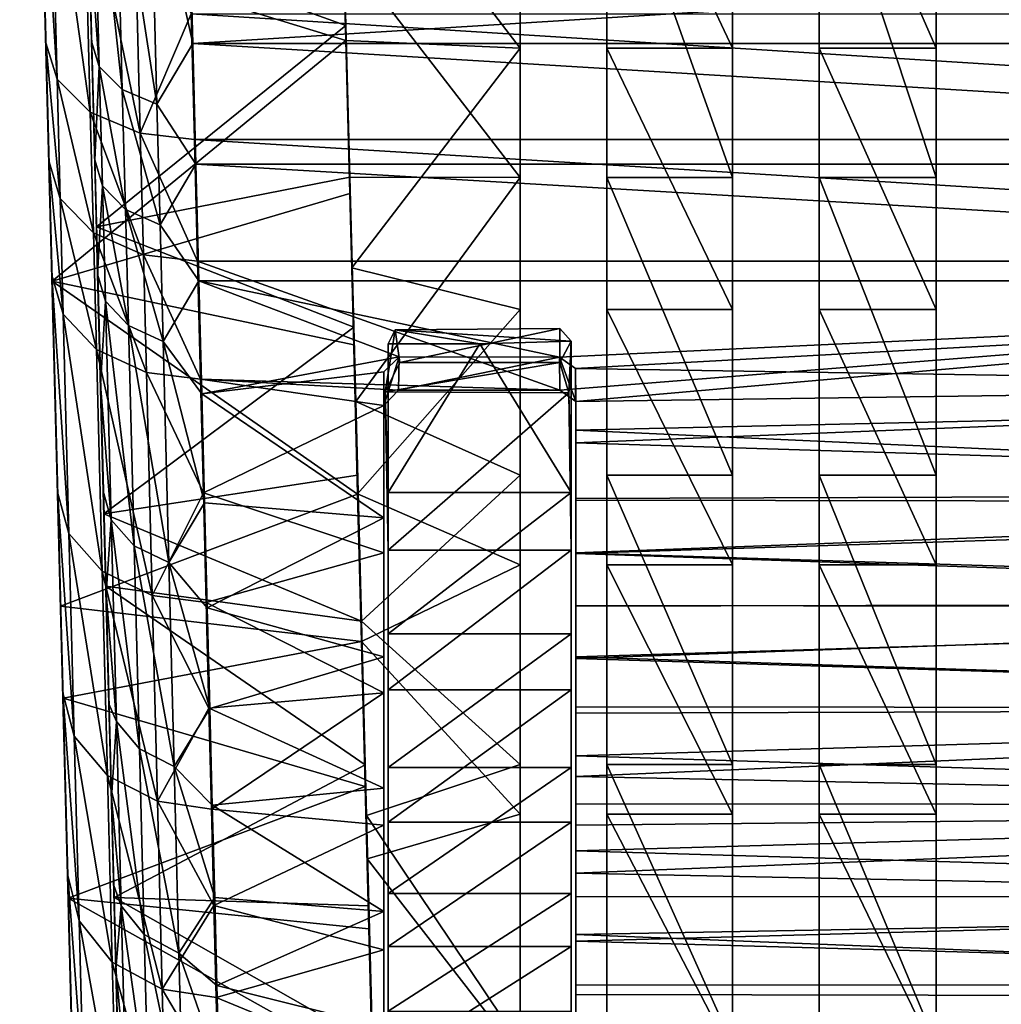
# Model space of a CAD drawing. Header units: inches. Extents: x -2.01 to 2.01, y -2.36 to 2.36.
# Tile 4 of 10: x -2.01 to -0.32, y -1.01 to 0.68. Entities that reach past the tile are written whole.
import ezdxf

# ---------------------------------------------------------------- set-up
doc = ezdxf.new("R2010")
doc.units = ezdxf.units.IN
doc.layers.get('0').update_dxf_attribs({"true_color": 0xc2ced6})

msp = doc.modelspace()

# ---------------------------------------------------------------- linework, layer by layer
for points in [[(-2.0128, 2.3619), (-1.9907, 1.5175), (-1.9573, 0.2416), (-2.0128, 2.3619)], [(-2.0128, 2.3619), (-1.9573, 0.2416), (-1.902, -1.8692), (-2.0128, 2.3619)], [(-2.0128, 2.3619), (-1.902, -1.8692), (-1.9721, 0.8063), (-2.0128, 2.3619)], [(-1.932, 2.2831), (-1.8837, 0.4407), (-1.932, 2.2832), (-1.932, 2.2831)], [(-1.911, 1.482), (-1.932, 2.2832), (-1.8837, 0.4407), (-1.911, 1.482)], [(-1.932, 2.2831), (-1.851, -0.809), (-1.8837, 0.4407), (-1.932, 2.2831)], [(-1.932, 2.2831), (-1.8939, 0.8305), (-1.851, -0.809), (-1.932, 2.2831)], [(-1.9907, 1.5175), (-1.9678, 0.6422), (-1.9573, 0.2416), (-1.9907, 1.5175)], [(-1.9678, 0.6422), (-1.9907, 1.5175), (-1.9789, 1.0682), (-1.9678, 0.6422)], [(-1.8837, 0.4407), (-1.9002, 1.0703), (-1.911, 1.482), (-1.8837, 0.4407)], [(-1.4725, 1.4589), (-1.4445, 0.3966), (-1.4617, 1.0381), (-1.4725, 1.4589)], [(-1.4725, 1.4589), (-1.4549, 0.8039), (-1.4445, 0.3966), (-1.4725, 1.4589)], [(-1.4725, 1.4589), (-1.4584, 0.912), (-1.4445, 0.3966), (-1.4725, 1.4589)], [(-1.4725, 1.4589), (-1.4445, 0.3966), (-1.4584, 0.9353), (-1.4725, 1.4589)], [(-1.151, 0.633), (-1.151, 1.0924), (-1.4617, 1.0381), (-1.151, 0.633)], [(-1.151, 1.0924), (-1.151, 0.633), (-1.151, 0.9353), (-1.151, 1.0924)], [(-1.0018, 1.0924), (-1.0018, 0.633), (-0.7854, 0.633), (-1.0018, 1.0924)], [(-0.7854, 0.633), (-0.7854, 1.0924), (-1.0018, 1.0924), (-0.7854, 0.633)], [(-1.0018, 1.0924), (-1.0018, 1.0181), (-1.0018, 0.633), (-1.0018, 1.0924)], [(-0.7854, 1.0924), (-0.7854, 0.633), (-0.7854, 1.0529), (-0.7854, 1.0924)], [(-0.4347, 0.633), (-0.4347, 1.0924), (-0.6361, 1.0924), (-0.4347, 0.633)], [(-0.6361, 1.0924), (-0.6361, 0.633), (-0.4347, 0.633), (-0.6361, 1.0924)], [(-0.6361, 1.0924), (-0.6361, 1.0181), (-0.6361, 0.633), (-0.6361, 1.0924)], [(-0.4347, 1.0924), (-0.4347, 0.633), (-0.4347, 1.0529), (-0.4347, 1.0924)], [(-1.9485, 0.5796), (-1.9678, 0.6422), (-1.9789, 1.0682), (-1.9485, 0.5796)], [(-1.9789, 1.0682), (-1.9598, 1.0101), (-1.9485, 0.5796), (-1.9789, 1.0682)], [(-1.8945, 0.8543), (-1.9002, 1.0703), (-1.8837, 0.4407), (-1.8945, 0.8543)], [(-0.7854, 1.0529), (-0.7854, 0.41), (-1.0018, 1.0181), (-0.7854, 1.0529)], [(-0.7854, 0.633), (-0.7854, 0.41), (-0.7854, 1.0529), (-0.7854, 0.633)], [(-0.4347, 0.41), (-0.6361, 1.0181), (-0.4347, 1.0529), (-0.4347, 0.41)], [(-0.4347, 0.633), (-0.4347, 0.41), (-0.4347, 1.0529), (-0.4347, 0.633)], [(-1.4617, 1.0381), (-1.4514, 0.646), (-1.151, 0.633), (-1.4617, 1.0381)], [(-1.4514, 0.646), (-1.4617, 1.0381), (-1.4445, 0.3966), (-1.4514, 0.646)], [(-1.8757, 0.6009), (-1.887, 1.0301), (-1.8945, 0.8543), (-1.8757, 0.6009)], [(-1.8361, 0.5616), (-1.8473, 0.9937), (-1.887, 1.0301), (-1.8361, 0.5616)], [(-1.887, 1.0301), (-1.8757, 0.6009), (-1.8361, 0.5616), (-1.887, 1.0301)], [(-1.0018, 0.41), (-1.0018, 1.0181), (-0.7854, 0.41), (-1.0018, 0.41)], [(-1.0018, 0.41), (-1.0018, 0.633), (-1.0018, 1.0181), (-1.0018, 0.41)], [(-0.6361, 0.41), (-0.6361, 1.0181), (-0.4347, 0.41), (-0.6361, 0.41)], [(-0.6361, 0.41), (-0.6361, 0.633), (-0.6361, 1.0181), (-0.6361, 0.41)], [(-1.9598, 1.0101), (-1.9025, 0.9576), (-1.8913, 0.5227), (-1.9598, 1.0101)], [(-1.8913, 0.5227), (-1.9485, 0.5796), (-1.9598, 1.0101), (-1.8913, 0.5227)], [(-1.7765, 0.5363), (-1.7877, 0.9704), (-1.8473, 0.9937), (-1.7765, 0.5363)], [(-1.8473, 0.9937), (-1.8361, 0.5616), (-1.7765, 0.5363), (-1.8473, 0.9937)], [(-1.7203, 0.8541), (-1.7877, 0.9704), (-1.7148, 0.6406), (-1.7203, 0.8541)], [(-1.7765, 0.5363), (-1.7148, 0.6406), (-1.7877, 0.9704), (-1.7765, 0.5363)], [(-1.9025, 0.9576), (-1.8164, 0.924), (-1.8052, 0.4862), (-1.9025, 0.9576)], [(-1.8052, 0.4862), (-1.8913, 0.5227), (-1.9025, 0.9576), (-1.8052, 0.4862)], [(-1.4514, 0.6717), (-1.8939, 0.8305), (-1.4584, 0.9353), (-1.4514, 0.6717)], [(-1.4584, 0.9353), (-1.4445, 0.3966), (-1.4514, 0.6717), (-1.4584, 0.9353)], [(-1.151, 0.41), (-1.4549, 0.8039), (-1.151, 0.9353), (-1.151, 0.41)], [(-1.151, 0.633), (-1.151, 0.41), (-1.151, 0.9353), (-1.151, 0.633)], [(-1.8164, 0.924), (-1.7174, 0.6919), (-1.8052, 0.4862), (-1.8164, 0.924)], [(-1.9721, 0.8063), (-1.4514, 0.646), (-1.4584, 0.912), (-1.9721, 0.8063)], [(-1.4514, 0.646), (-1.4445, 0.3966), (-1.4584, 0.912), (-1.4514, 0.646)], [(-1.8757, 0.6009), (-1.8945, 0.8543), (-1.8891, 0.6443), (-1.8757, 0.6009)], [(-1.8891, 0.6443), (-1.8945, 0.8543), (-1.8837, 0.4407), (-1.8891, 0.6443)], [(1.7197, 0.8541), (-1.7203, 0.8541), (-1.7148, 0.6406), (1.7197, 0.8541)], [(-1.7148, 0.6406), (1.7143, 0.6406), (1.7197, 0.8541), (-1.7148, 0.6406)], [(-1.8807, 0.325), (-1.8939, 0.8305), (-1.4514, 0.6717), (-1.8807, 0.325)], [(-1.8939, 0.8305), (-1.8645, -0.2936), (-1.851, -0.809), (-1.8939, 0.8305)], [(-1.8645, -0.2936), (-1.8939, 0.8305), (-1.8807, 0.325), (-1.8645, -0.2936)], [(-1.4514, 0.646), (-1.9721, 0.8063), (-1.957, 0.2316), (-1.4514, 0.646)], [(-1.8958, -2.1044), (-1.9721, 0.8063), (-1.902, -1.8692), (-1.8958, -2.1044)], [(-1.957, 0.2316), (-1.9721, 0.8063), (-1.9424, -0.3279), (-1.957, 0.2316)], [(-1.9424, -0.3279), (-1.9721, 0.8063), (-1.8958, -2.1044), (-1.9424, -0.3279)], [(-1.4549, 0.8039), (-1.151, 0.41), (-1.4445, 0.4105), (-1.4549, 0.8039)], [(-1.4445, 0.3966), (-1.4549, 0.8039), (-1.4445, 0.4105), (-1.4445, 0.3966)], [(-1.8052, 0.4862), (-1.7174, 0.6919), (-1.7119, 0.4756), (-1.8052, 0.4862)], [(-1.7174, 0.6919), (1.7169, 0.6919), (1.7114, 0.4756), (-1.7174, 0.6919)], [(1.7114, 0.4756), (-1.7119, 0.4756), (-1.7174, 0.6919), (1.7114, 0.4756)], [(-1.4514, 0.6717), (-1.4445, 0.4105), (-1.8807, 0.325), (-1.4514, 0.6717)], [(-1.4445, 0.3966), (-1.4445, 0.4105), (-1.4514, 0.6717), (-1.4445, 0.3966)], [(-1.957, 0.2316), (-1.4445, 0.3825), (-1.4514, 0.646), (-1.957, 0.2316)], [(-1.8757, 0.6009), (-1.8891, 0.6443), (-1.8837, 0.4407), (-1.8757, 0.6009)], [(-1.151, 0.633), (-1.4514, 0.646), (-1.4411, 0.2547), (-1.151, 0.633)], [(-1.4411, 0.2547), (-1.4514, 0.646), (-1.4445, 0.3966), (-1.4411, 0.2547)], [(-1.4445, 0.3825), (-1.4445, 0.3966), (-1.4514, 0.646), (-1.4445, 0.3825)], [(-1.9678, 0.6422), (-1.9485, 0.5796), (-1.9431, 0.3737), (-1.9678, 0.6422)], [(-1.9431, 0.3737), (-1.9624, 0.4386), (-1.9678, 0.6422), (-1.9431, 0.3737)], [(-1.9573, 0.2416), (-1.9678, 0.6422), (-1.9624, 0.4386), (-1.9573, 0.2416)], [(-1.7148, 0.6406), (-1.7765, 0.5363), (-1.7095, 0.4332), (-1.7148, 0.6406)], [(1.7089, 0.4332), (1.7143, 0.6406), (-1.7148, 0.6406), (1.7089, 0.4332)], [(-1.7148, 0.6406), (-1.7095, 0.4332), (1.7089, 0.4332), (-1.7148, 0.6406)], [(-1.4411, 0.2547), (-1.151, 0.1828), (-1.151, 0.633), (-1.4411, 0.2547)], [(-1.151, 0.1828), (-1.151, 0.41), (-1.151, 0.633), (-1.151, 0.1828)], [(-1.0018, 0.633), (-1.0018, 0.1828), (-0.7854, 0.1828), (-1.0018, 0.633)], [(-0.7854, 0.1828), (-0.7854, 0.633), (-1.0018, 0.633), (-0.7854, 0.1828)], [(-1.0018, 0.633), (-1.0018, 0.41), (-1.0018, 0.1828), (-1.0018, 0.633)], [(-0.7854, 0.1828), (-0.7854, 0.41), (-0.7854, 0.633), (-0.7854, 0.1828)], [(-0.4347, 0.1828), (-0.4347, 0.633), (-0.6361, 0.633), (-0.4347, 0.1828)], [(-0.6361, 0.633), (-0.6361, 0.1828), (-0.4347, 0.1828), (-0.6361, 0.633)], [(-0.6361, 0.633), (-0.6361, 0.41), (-0.6361, 0.1828), (-0.6361, 0.633)], [(-0.4347, 0.1828), (-0.4347, 0.41), (-0.4347, 0.633), (-0.4347, 0.1828)], [(-1.8837, 0.4407), (-1.8704, 0.3958), (-1.8757, 0.6009), (-1.8837, 0.4407)], [(-1.8307, 0.355), (-1.8361, 0.5616), (-1.8757, 0.6009), (-1.8307, 0.355)], [(-1.8757, 0.6009), (-1.8704, 0.3958), (-1.8307, 0.355), (-1.8757, 0.6009)], [(-1.9485, 0.5796), (-1.8913, 0.5227), (-1.8859, 0.3149), (-1.9485, 0.5796)], [(-1.8859, 0.3149), (-1.9431, 0.3737), (-1.9485, 0.5796), (-1.8859, 0.3149)], [(-1.7712, 0.3288), (-1.7765, 0.5363), (-1.8361, 0.5616), (-1.7712, 0.3288)], [(-1.8361, 0.5616), (-1.8307, 0.355), (-1.7712, 0.3288), (-1.8361, 0.5616)], [(-1.7095, 0.4332), (-1.7765, 0.5363), (-1.7712, 0.3288), (-1.7095, 0.4332)], [(-1.8913, 0.5227), (-1.8052, 0.4862), (-1.7998, 0.2769), (-1.8913, 0.5227)], [(-1.7998, 0.2769), (-1.8859, 0.3149), (-1.8913, 0.5227), (-1.7998, 0.2769)], [(-1.7066, 0.2658), (-1.7998, 0.2769), (-1.8052, 0.4862), (-1.7066, 0.2658)], [(-1.8052, 0.4862), (-1.7119, 0.4756), (-1.7066, 0.2658), (-1.8052, 0.4862)], [(-1.7119, 0.4756), (1.7114, 0.4756), (1.7061, 0.2658), (-1.7119, 0.4756)], [(1.7061, 0.2658), (-1.7066, 0.2658), (-1.7119, 0.4756), (1.7061, 0.2658)], [(-1.9624, 0.4386), (-1.9431, 0.3737), (-1.9379, 0.1745), (-1.9624, 0.4386)], [(-1.9379, 0.1745), (-1.9573, 0.2416), (-1.9624, 0.4386), (-1.9379, 0.1745)], [(-1.8704, 0.3958), (-1.8837, 0.4407), (-1.8786, 0.2437), (-1.8704, 0.3958)], [(-1.8786, 0.2437), (-1.8837, 0.4407), (-1.8688, -0.13), (-1.8786, 0.2437)], [(-1.851, -0.809), (-1.8688, -0.13), (-1.8837, 0.4407), (-1.851, -0.809)], [(-1.7095, 0.4332), (-1.7712, 0.3288), (-1.7043, 0.2322), (-1.7095, 0.4332)], [(1.7038, 0.2322), (1.7089, 0.4332), (-1.7095, 0.4332), (1.7038, 0.2322)], [(-1.7095, 0.4332), (-1.7043, 0.2322), (1.7038, 0.2322), (-1.7095, 0.4332)], [(-1.4377, 0.1523), (-1.8807, 0.325), (-1.4445, 0.4105), (-1.4377, 0.1523)], [(-1.4343, 0.0243), (-1.4445, 0.4105), (-1.151, 0.41), (-1.4343, 0.0243)], [(-1.4445, 0.4105), (-1.4343, 0.0243), (-1.4445, 0.3966), (-1.4445, 0.4105)], [(-1.4445, 0.4105), (-1.4445, 0.3966), (-1.4377, 0.1523), (-1.4445, 0.4105)], [(-1.151, 0.41), (-1.151, -0.1027), (-1.4343, 0.0243), (-1.151, 0.41)], [(-1.151, 0.41), (-1.151, 0.1828), (-1.151, -0.1027), (-1.151, 0.41)], [(-0.7854, -0.1027), (-1.0018, -0.1027), (-1.0018, 0.41), (-0.7854, -0.1027)], [(-1.0018, 0.41), (-0.7854, 0.41), (-0.7854, -0.1027), (-1.0018, 0.41)], [(-1.0018, 0.1828), (-1.0018, 0.41), (-1.0018, -0.1027), (-1.0018, 0.1828)], [(-0.7854, 0.41), (-0.7854, 0.1828), (-0.7854, -0.1027), (-0.7854, 0.41)], [(-0.6361, 0.41), (-0.4347, 0.41), (-0.4347, -0.1027), (-0.6361, 0.41)], [(-0.4347, -0.1027), (-0.6361, -0.1027), (-0.6361, 0.41), (-0.4347, -0.1027)], [(-0.6361, 0.1828), (-0.6361, 0.41), (-0.6361, -0.1027), (-0.6361, 0.1828)], [(-0.4347, 0.41), (-0.4347, 0.1828), (-0.4347, -0.1027), (-0.4347, 0.41)], [(-1.8786, 0.2437), (-1.8652, 0.1972), (-1.8704, 0.3958), (-1.8786, 0.2437)], [(-1.8255, 0.1551), (-1.8307, 0.355), (-1.8704, 0.3958), (-1.8255, 0.1551)], [(-1.8704, 0.3958), (-1.8652, 0.1972), (-1.8255, 0.1551), (-1.8704, 0.3958)], [(-1.4445, 0.3966), (-1.4343, 0.0243), (-1.431, -0.1346), (-1.4445, 0.3966)], [(-1.431, -0.1346), (-1.4411, 0.2547), (-1.4445, 0.3966), (-1.431, -0.1346)], [(-1.4377, 0.122), (-1.4445, 0.3966), (-1.4445, 0.3825), (-1.4377, 0.122)], [(-1.4377, 0.122), (-1.431, -0.119), (-1.4445, 0.3966), (-1.4377, 0.122)], [(-1.431, -0.119), (-1.4377, 0.1523), (-1.4445, 0.3966), (-1.431, -0.119)], [(-1.4445, 0.3825), (-1.957, 0.2316), (-1.4377, 0.122), (-1.4445, 0.3825)], [(-1.9431, 0.3737), (-1.8859, 0.3149), (-1.8807, 0.1137), (-1.9431, 0.3737)], [(-1.8807, 0.1137), (-1.9379, 0.1745), (-1.9431, 0.3737), (-1.8807, 0.1137)], [(-1.766, 0.1279), (-1.7712, 0.3288), (-1.8307, 0.355), (-1.766, 0.1279)], [(-1.8307, 0.355), (-1.8255, 0.1551), (-1.766, 0.1279), (-1.8307, 0.355)], [(-1.8678, -0.1691), (-1.8807, 0.325), (-1.4377, 0.1523), (-1.8678, -0.1691)], [(-1.8807, 0.325), (-1.8678, -0.1691), (-1.8645, -0.2936), (-1.8807, 0.325)], [(-1.7043, 0.2322), (-1.7712, 0.3288), (-1.766, 0.1279), (-1.7043, 0.2322)], [(-1.8859, 0.3149), (-1.7998, 0.2769), (-1.7946, 0.0744), (-1.8859, 0.3149)], [(-1.7946, 0.0744), (-1.8807, 0.1137), (-1.8859, 0.3149), (-1.7946, 0.0744)], [(-1.7015, 0.0628), (-1.7946, 0.0744), (-1.7998, 0.2769), (-1.7015, 0.0628)], [(-1.7998, 0.2769), (-1.7066, 0.2658), (-1.7015, 0.0628), (-1.7998, 0.2769)], [(-1.0829, 0.0436), (-1.7066, 0.2658), (1.7061, 0.2658), (-1.0829, 0.0436)], [(-1.7015, 0.0628), (-1.7066, 0.2658), (-1.0829, 0.0436), (-1.7015, 0.0628)], [(-1.4411, 0.2547), (-1.431, -0.1346), (-1.151, 0.1828), (-1.4411, 0.2547)], [(-1.0555, 0.0242), (-1.0829, 0.0436), (1.7061, 0.2658), (-1.0555, 0.0242)], [(1.7009, 0.0628), (-1.0555, 0.0242), (1.7061, 0.2658), (1.7009, 0.0628)], [(-1.9573, 0.2416), (-1.9379, 0.1745), (-1.9281, -0.2032), (-1.9573, 0.2416)], [(-1.9281, -0.2032), (-1.9475, -0.1321), (-1.9573, 0.2416), (-1.9281, -0.2032)], [(-1.9573, 0.2416), (-1.9475, -0.1321), (-1.9302, -0.7919), (-1.9573, 0.2416)], [(-1.902, -1.8692), (-1.9573, 0.2416), (-1.9302, -0.7919), (-1.902, -1.8692)], [(-1.8652, 0.1972), (-1.8786, 0.2437), (-1.8736, 0.0534), (-1.8652, 0.1972)], [(-1.8688, -0.13), (-1.8736, 0.0534), (-1.8786, 0.2437), (-1.8688, -0.13)], [(-1.431, -0.1353), (-1.4377, 0.122), (-1.957, 0.2316), (-1.431, -0.1353)], [(-1.957, 0.2316), (-1.9424, -0.3279), (-1.431, -0.1353), (-1.957, 0.2316)], [(-1.7043, 0.2322), (-1.766, 0.1279), (-1.6994, 0.0377), (-1.7043, 0.2322)], [(-1.3593, 0.101), (-1.0832, 0.1008), (-1.7043, 0.2322), (-1.3593, 0.101)], [(1.7038, 0.2322), (-1.7043, 0.2322), (-1.0832, 0.1008), (1.7038, 0.2322)], [(-1.6994, 0.0377), (-1.3593, 0.101), (-1.7043, 0.2322), (-1.6994, 0.0377)], [(-1.0558, 0.0814), (1.7038, 0.2322), (-1.0832, 0.1008), (-1.0558, 0.0814)], [(1.7038, 0.2322), (-1.0558, 0.0814), (1.6988, 0.0377), (1.7038, 0.2322)], [(-1.8652, 0.1972), (-1.8736, 0.0534), (-1.8554, -0.1792), (-1.8652, 0.1972)], [(-1.8157, -0.224), (-1.8255, 0.1551), (-1.8652, 0.1972), (-1.8157, -0.224)], [(-1.8652, 0.1972), (-1.8554, -0.1792), (-1.8157, -0.224), (-1.8652, 0.1972)], [(-1.9379, 0.1745), (-1.8807, 0.1137), (-1.8708, -0.2678), (-1.9379, 0.1745)], [(-1.8708, -0.2678), (-1.9281, -0.2032), (-1.9379, 0.1745), (-1.8708, -0.2678)], [(-1.151, -0.2572), (-1.151, 0.1828), (-1.431, -0.1346), (-1.151, -0.2572)], [(-1.151, -0.2572), (-1.151, -0.1027), (-1.151, 0.1828), (-1.151, -0.2572)], [(-0.7854, -0.2572), (-0.7854, 0.1828), (-1.0018, 0.1828), (-0.7854, -0.2572)], [(-1.0018, 0.1828), (-1.0018, -0.2572), (-0.7854, -0.2572), (-1.0018, 0.1828)], [(-1.0018, -0.2572), (-1.0018, 0.1828), (-1.0018, -0.1027), (-1.0018, -0.2572)], [(-0.7854, -0.2572), (-0.7854, -0.1027), (-0.7854, 0.1828), (-0.7854, -0.2572)], [(-0.6361, 0.1828), (-0.6361, -0.2572), (-0.4347, -0.2572), (-0.6361, 0.1828)], [(-0.4347, -0.2572), (-0.4347, 0.1828), (-0.6361, 0.1828), (-0.4347, -0.2572)], [(-0.6361, -0.2572), (-0.6361, 0.1828), (-0.6361, -0.1027), (-0.6361, -0.2572)], [(-0.4347, -0.2572), (-0.4347, -0.1027), (-0.4347, 0.1828), (-0.4347, -0.2572)], [(-1.7562, -0.2529), (-1.766, 0.1279), (-1.8255, 0.1551), (-1.7562, -0.2529)], [(-1.8255, 0.1551), (-1.8157, -0.224), (-1.7562, -0.2529), (-1.8255, 0.1551)], [(-1.4377, 0.1523), (-1.431, -0.1027), (-1.8678, -0.1691), (-1.4377, 0.1523)], [(-1.431, -0.1027), (-1.4377, 0.1523), (-1.431, -0.119), (-1.431, -0.1027)], [(-1.3782, 0.0727), (-1.3664, 0.1478), (-1.3833, 0.041), (-1.3782, 0.0727)], [(-1.3585, 0.0914), (-1.3833, 0.041), (-1.3664, 0.1478), (-1.3585, 0.0914)], [(-1.2208, 0.1237), (-1.3664, 0.1478), (-1.3782, 0.1237), (-1.2208, 0.1237)], [(-1.3664, 0.1478), (-1.3782, 0.0727), (-1.3782, 0.1237), (-1.3664, 0.1478)], [(-1.3664, 0.1478), (-1.0635, 0.1281), (-1.083, 0.15), (-1.3664, 0.1478)], [(-1.3585, 0.0914), (-1.3664, 0.1478), (-1.083, 0.15), (-1.3585, 0.0914)], [(-1.0635, 0.1281), (-1.3664, 0.1478), (-1.2208, 0.1237), (-1.0635, 0.1281)], [(-1.083, 0.15), (-1.083, 0.0914), (-1.3585, 0.0914), (-1.083, 0.15)], [(-1.083, 0.15), (-1.0635, 0.1281), (-1.083, 0.0914), (-1.083, 0.15)], [(-1.6994, 0.0377), (-1.766, 0.1279), (-1.6945, -0.15), (-1.6994, 0.0377)], [(-1.766, 0.1279), (-1.7562, -0.2529), (-1.6945, -0.15), (-1.766, 0.1279)], [(-1.431, -0.1353), (-1.431, -0.119), (-1.4377, 0.122), (-1.431, -0.1353)], [(-1.2208, 0.1237), (-1.3782, 0.1237), (-1.3782, -0.1323), (-1.2208, 0.1237)], [(-1.2208, 0.1237), (-1.3782, -0.1323), (-1.0633, -0.1323), (-1.2208, 0.1237)], [(-1.3782, -0.1323), (-1.3782, 0.1237), (-1.3782, 0.0727), (-1.3782, -0.1323)], [(-1.0633, -0.1323), (-1.0635, 0.1281), (-1.2208, 0.1237), (-1.0633, -0.1323)], [(-1.083, 0.0914), (-1.0635, 0.1281), (-1.0676, 0.0391), (-1.083, 0.0914)], [(-1.0633, 0.0727), (-1.0676, 0.0391), (-1.0635, 0.1281), (-1.0633, 0.0727)], [(-1.0633, -0.1323), (-1.0633, 0.0727), (-1.0635, 0.1281), (-1.0633, -0.1323)], [(-1.8807, 0.1137), (-1.7946, 0.0744), (-1.7848, -0.3096), (-1.8807, 0.1137)], [(-1.7848, -0.3096), (-1.8708, -0.2678), (-1.8807, 0.1137), (-1.7848, -0.3096)], [(-1.3593, 0.101), (-1.6994, 0.0377), (-1.386, 0.0751), (-1.3593, 0.101)], [(-1.3861, 0.0176), (-1.3604, 0.0438), (-1.3593, 0.101), (-1.3861, 0.0176)], [(-1.3593, 0.101), (-1.386, 0.0751), (-1.3861, 0.0176), (-1.3593, 0.101)], [(-1.083, 0.0914), (-1.0676, 0.0391), (-1.3833, 0.041), (-1.083, 0.0914)], [(-1.3833, 0.041), (-1.3585, 0.0914), (-1.083, 0.0914), (-1.3833, 0.041)], [(-1.0832, 0.1008), (-1.3593, 0.101), (-1.3604, 0.0438), (-1.0832, 0.1008)], [(-1.3604, 0.0438), (-1.0829, 0.0436), (-1.0832, 0.1008), (-1.3604, 0.0438)], [(-1.0832, 0.1008), (-1.0829, 0.0436), (-1.0555, 0.0242), (-1.0832, 0.1008)], [(-1.0555, 0.0242), (-1.0558, 0.0814), (-1.0832, 0.1008), (-1.0555, 0.0242)], [(-1.7946, 0.0744), (-1.7015, 0.0628), (-1.6965, -0.1332), (-1.7946, 0.0744)], [(-1.7848, -0.3096), (-1.7946, 0.0744), (-1.6965, -0.1332), (-1.7848, -0.3096)], [(-1.3861, -0.1763), (-1.386, 0.0751), (-1.6994, 0.0377), (-1.3861, -0.1763)], [(-1.3861, 0.0176), (-1.386, 0.0751), (-1.3861, -0.1763), (-1.3861, 0.0176)], [(-1.3782, -0.1323), (-1.3782, 0.0727), (-1.3833, 0.041), (-1.3782, -0.1323)], [(-1.0633, 0.0727), (-1.0633, -0.1323), (-1.0676, 0.0391), (-1.0633, 0.0727)], [(-1.0558, 0.0814), (-1.0555, 0.0242), (-1.0554, -0.0251), (-1.0558, 0.0814)], [(-1.0554, -0.0251), (1.6988, 0.0377), (-1.0558, 0.0814), (-1.0554, -0.0251)], [(-1.8554, -0.1792), (-1.8736, 0.0534), (-1.8688, -0.13), (-1.8554, -0.1792)], [(-1.0829, 0.0436), (-1.3604, 0.0438), (-1.7015, 0.0628), (-1.0829, 0.0436)], [(-1.6965, -0.1332), (-1.7015, 0.0628), (-1.3861, 0.0176), (-1.6965, -0.1332)], [(-1.7015, 0.0628), (-1.3604, 0.0438), (-1.3861, 0.0176), (-1.7015, 0.0628)], [(-1.0554, -0.047), (-1.0555, 0.0242), (1.7009, 0.0628), (-1.0554, -0.047)], [(1.7009, 0.0628), (1.6959, -0.1332), (-1.0554, -0.047), (1.7009, 0.0628)], [(-1.6994, 0.0377), (-1.6945, -0.15), (-1.3861, -0.1763), (-1.6994, 0.0377)], [(-1.3782, -0.2316), (-1.3833, 0.041), (-1.0676, 0.0391), (-1.3782, -0.2316)], [(-1.3833, 0.041), (-1.3782, -0.2316), (-1.3782, -0.1323), (-1.3833, 0.041)], [(-1.0676, 0.0391), (-1.0633, -0.2316), (-1.3782, -0.2316), (-1.0676, 0.0391)], [(-1.0633, -0.2316), (-1.0676, 0.0391), (-1.0633, -0.1323), (-1.0633, -0.2316)], [(1.694, -0.15), (1.6988, 0.0377), (-1.0554, -0.0251), (1.694, -0.15)], [(-1.3861, 0.0176), (-1.3861, -0.2361), (-1.6965, -0.1332), (-1.3861, 0.0176)], [(-1.4343, 0.0243), (-1.151, -0.1027), (-1.4243, -0.3541), (-1.4343, 0.0243)], [(-1.4343, 0.0243), (-1.4243, -0.3541), (-1.431, -0.1346), (-1.4343, 0.0243)], [(-1.3861, -0.1763), (-1.3861, -0.2361), (-1.3861, 0.0176), (-1.3861, -0.1763)], [(-1.0554, -0.1137), (-1.0555, 0.0242), (-1.0554, -0.047), (-1.0554, -0.1137)], [(-1.0554, -0.0251), (-1.0555, 0.0242), (-1.0554, -0.1137), (-1.0554, -0.0251)], [(-1.0554, -0.1456), (-1.0554, -0.0251), (-1.0554, -0.1137), (-1.0554, -0.1456)], [(-1.0554, -0.0251), (-1.0554, -0.1456), (1.694, -0.15), (-1.0554, -0.0251)], [(1.6959, -0.1332), (-1.0554, -0.1425), (-1.0554, -0.047), (1.6959, -0.1332)], [(-1.0554, -0.1137), (-1.0554, -0.047), (-1.0554, -0.1425), (-1.0554, -0.1137)], [(-1.8678, -0.1691), (-1.431, -0.1027), (-1.4243, -0.3541), (-1.8678, -0.1691)], [(-1.4243, -0.3541), (-1.431, -0.1027), (-1.431, -0.119), (-1.4243, -0.3541)], [(-1.4243, -0.3541), (-1.151, -0.1027), (-1.151, -0.601), (-1.4243, -0.3541)], [(-1.151, -0.1027), (-1.151, -0.2572), (-1.151, -0.601), (-1.151, -0.1027)], [(-1.0554, -0.1137), (-1.0554, -0.1425), (-1.0554, -0.2361), (-1.0554, -0.1137)], [(-1.0554, -0.1137), (-1.0554, -0.2361), (-1.0554, -0.328), (-1.0554, -0.1137)], [(-1.0554, -0.328), (-1.0554, -0.4181), (-1.0554, -0.1137), (-1.0554, -0.328)], [(-1.0554, -0.4181), (-1.0554, -0.5124), (-1.0554, -0.1137), (-1.0554, -0.4181)], [(-1.0554, -0.1137), (-1.0554, -0.5124), (-1.0554, -0.887), (-1.0554, -0.1137)], [(-1.0554, -0.2372), (-1.0554, -0.1456), (-1.0554, -0.1137), (-1.0554, -0.2372)], [(-1.0554, -0.2372), (-1.0554, -0.1137), (-1.0554, -0.3272), (-1.0554, -0.2372)], [(-1.0554, -0.3272), (-1.0554, -0.1137), (-1.0554, -0.4152), (-1.0554, -0.3272)], [(-1.0554, -0.1137), (-1.0554, -0.887), (-1.0554, -0.5017), (-1.0554, -0.1137)], [(-1.0554, -0.1137), (-1.0554, -0.5017), (-1.0554, -0.4152), (-1.0554, -0.1137)], [(-0.7854, -0.601), (-1.0018, -0.601), (-1.0018, -0.1027), (-0.7854, -0.601)], [(-1.0018, -0.1027), (-0.7854, -0.1027), (-0.7854, -0.601), (-1.0018, -0.1027)], [(-1.0018, -0.1027), (-1.0018, -0.601), (-1.0018, -0.2572), (-1.0018, -0.1027)], [(-0.7854, -0.1027), (-0.7854, -0.2572), (-0.7854, -0.601), (-0.7854, -0.1027)], [(-0.4347, -0.601), (-0.6361, -0.601), (-0.6361, -0.1027), (-0.4347, -0.601)], [(-0.6361, -0.1027), (-0.4347, -0.1027), (-0.4347, -0.601), (-0.6361, -0.1027)], [(-0.6361, -0.1027), (-0.6361, -0.601), (-0.6361, -0.2572), (-0.6361, -0.1027)], [(-0.4347, -0.1027), (-0.4347, -0.2572), (-0.4347, -0.601), (-0.4347, -0.1027)], [(-1.9475, -0.1321), (-1.9281, -0.2032), (-1.919, -0.5519), (-1.9475, -0.1321)], [(-1.919, -0.5519), (-1.9385, -0.4771), (-1.9475, -0.1321), (-1.919, -0.5519)], [(-1.9385, -0.4771), (-1.9302, -0.7919), (-1.9475, -0.1321), (-1.9385, -0.4771)], [(-1.4243, -0.389), (-1.431, -0.1353), (-1.9424, -0.3279), (-1.4243, -0.389)], [(-1.8554, -0.1792), (-1.8688, -0.13), (-1.8642, -0.3061), (-1.8554, -0.1792)], [(-1.8688, -0.13), (-1.8592, -0.4964), (-1.8642, -0.3061), (-1.8688, -0.13)], [(-1.8688, -0.13), (-1.851, -0.809), (-1.8592, -0.4964), (-1.8688, -0.13)], [(-1.7848, -0.3096), (-1.6965, -0.1332), (-1.6917, -0.3221), (-1.7848, -0.3096)], [(-1.3861, -0.2361), (-1.6917, -0.3221), (-1.6965, -0.1332), (-1.3861, -0.2361)], [(-1.4243, -0.389), (-1.431, -0.119), (-1.431, -0.1353), (-1.4243, -0.389)], [(-1.431, -0.119), (-1.4178, -0.62), (-1.4243, -0.3541), (-1.431, -0.119)], [(-1.4243, -0.389), (-1.4178, -0.62), (-1.431, -0.119), (-1.4243, -0.389)], [(-1.4243, -0.389), (-1.151, -0.2572), (-1.431, -0.1346), (-1.4243, -0.389)], [(-1.4155, -0.6886), (-1.4243, -0.389), (-1.431, -0.1346), (-1.4155, -0.6886)], [(-1.431, -0.1346), (-1.4243, -0.3541), (-1.4155, -0.6886), (-1.431, -0.1346)], [(-1.3782, -0.3757), (-1.0633, -0.3757), (-1.0633, -0.1323), (-1.3782, -0.3757)], [(-1.0633, -0.1323), (-1.3782, -0.1323), (-1.3782, -0.3757), (-1.0633, -0.1323)], [(-1.3782, -0.3757), (-1.3782, -0.1323), (-1.3782, -0.2316), (-1.3782, -0.3757)], [(-1.0633, -0.1323), (-1.0633, -0.3757), (-1.0633, -0.2316), (-1.0633, -0.1323)], [(1.6959, -0.1332), (1.6911, -0.3221), (-1.0554, -0.2361), (1.6959, -0.1332)], [(-1.0554, -0.2361), (-1.0554, -0.1425), (1.6959, -0.1332), (-1.0554, -0.2361)], [(-1.7562, -0.2529), (-1.6899, -0.3309), (-1.6945, -0.15), (-1.7562, -0.2529)], [(-1.3861, -0.1763), (-1.6945, -0.15), (-1.6899, -0.3309), (-1.3861, -0.1763)], [(1.694, -0.15), (-1.0554, -0.1456), (-1.0554, -0.2372), (1.694, -0.15)], [(-1.0554, -0.2372), (1.6894, -0.3309), (1.694, -0.15), (-1.0554, -0.2372)], [(-1.4243, -0.3541), (-1.8645, -0.2936), (-1.8678, -0.1691), (-1.4243, -0.3541)], [(-1.8554, -0.1792), (-1.8642, -0.3061), (-1.8463, -0.5268), (-1.8554, -0.1792)], [(-1.8066, -0.5739), (-1.8157, -0.224), (-1.8554, -0.1792), (-1.8066, -0.5739)], [(-1.8554, -0.1792), (-1.8463, -0.5268), (-1.8066, -0.5739), (-1.8554, -0.1792)], [(-1.6899, -0.3309), (-1.3861, -0.4152), (-1.3861, -0.1763), (-1.6899, -0.3309)], [(-1.3861, -0.1763), (-1.3861, -0.4152), (-1.3861, -0.4772), (-1.3861, -0.1763)], [(-1.3861, -0.4772), (-1.3861, -0.2361), (-1.3861, -0.1763), (-1.3861, -0.4772)], [(-1.9281, -0.2032), (-1.8708, -0.2678), (-1.8616, -0.62), (-1.9281, -0.2032)], [(-1.8616, -0.62), (-1.919, -0.5519), (-1.9281, -0.2032), (-1.8616, -0.62)], [(-1.7471, -0.6045), (-1.7562, -0.2529), (-1.8157, -0.224), (-1.7471, -0.6045)], [(-1.8157, -0.224), (-1.8066, -0.5739), (-1.7471, -0.6045), (-1.8157, -0.224)], [(-1.6917, -0.3221), (-1.3861, -0.2361), (-1.3861, -0.4772), (-1.6917, -0.3221)], [(-1.0633, -0.2316), (-1.0633, -0.4722), (-1.3782, -0.4722), (-1.0633, -0.2316)], [(-1.3782, -0.4722), (-1.3782, -0.2316), (-1.0633, -0.2316), (-1.3782, -0.4722)], [(-1.3782, -0.2316), (-1.3782, -0.4722), (-1.3782, -0.3757), (-1.3782, -0.2316)], [(-1.0633, -0.3757), (-1.0633, -0.4722), (-1.0633, -0.2316), (-1.0633, -0.3757)], [(1.6911, -0.3221), (-1.0554, -0.328), (-1.0554, -0.2361), (1.6911, -0.3221)], [(1.6894, -0.3309), (-1.0554, -0.2372), (-1.0554, -0.3272), (1.6894, -0.3309)], [(-1.6855, -0.5046), (-1.6899, -0.3309), (-1.7562, -0.2529), (-1.6855, -0.5046)], [(-1.7562, -0.2529), (-1.7471, -0.6045), (-1.6855, -0.5046), (-1.7562, -0.2529)], [(-1.8708, -0.2678), (-1.7848, -0.3096), (-1.7757, -0.6642), (-1.8708, -0.2678)], [(-1.7757, -0.6642), (-1.8616, -0.62), (-1.8708, -0.2678), (-1.7757, -0.6642)], [(-1.4243, -0.389), (-1.151, -0.6861), (-1.151, -0.2572), (-1.4243, -0.389)], [(-1.151, -0.2572), (-1.151, -0.6861), (-1.151, -0.601), (-1.151, -0.2572)], [(-1.0018, -0.2572), (-1.0018, -0.6861), (-0.7854, -0.6861), (-1.0018, -0.2572)], [(-0.7854, -0.6861), (-0.7854, -0.2572), (-1.0018, -0.2572), (-0.7854, -0.6861)], [(-1.0018, -0.6861), (-1.0018, -0.2572), (-1.0018, -0.601), (-1.0018, -0.6861)], [(-0.7854, -0.2572), (-0.7854, -0.6861), (-0.7854, -0.601), (-0.7854, -0.2572)], [(-0.4347, -0.6861), (-0.4347, -0.2572), (-0.6361, -0.2572), (-0.4347, -0.6861)], [(-0.6361, -0.2572), (-0.6361, -0.6861), (-0.4347, -0.6861), (-0.6361, -0.2572)], [(-0.6361, -0.6861), (-0.6361, -0.2572), (-0.6361, -0.601), (-0.6361, -0.6861)], [(-0.4347, -0.2572), (-0.4347, -0.6861), (-0.4347, -0.601), (-0.4347, -0.2572)], [(-1.8645, -0.2936), (-1.4178, -0.6015), (-1.8504, -0.8298), (-1.8645, -0.2936)], [(-1.8645, -0.2936), (-1.4243, -0.3541), (-1.4178, -0.6015), (-1.8645, -0.2936)], [(-1.8645, -0.2936), (-1.8504, -0.8298), (-1.8185, -2.0498), (-1.8645, -0.2936)], [(-1.8645, -0.2936), (-1.8185, -2.0498), (-1.851, -0.809), (-1.8645, -0.2936)], [(-1.8592, -0.4964), (-1.8463, -0.5268), (-1.8642, -0.3061), (-1.8592, -0.4964)], [(-1.6871, -0.5036), (-1.7848, -0.3096), (-1.6917, -0.3221), (-1.6871, -0.5036)], [(-1.6871, -0.5036), (-1.7757, -0.6642), (-1.7848, -0.3096), (-1.6871, -0.5036)], [(-1.3861, -0.4772), (-1.6871, -0.5036), (-1.6917, -0.3221), (-1.3861, -0.4772)], [(-1.0554, -0.4181), (-1.0554, -0.328), (1.6911, -0.3221), (-1.0554, -0.4181)], [(1.6911, -0.3221), (1.6865, -0.5036), (-1.0554, -0.4181), (1.6911, -0.3221)], [(-1.4243, -0.389), (-1.9424, -0.3279), (-1.9382, -0.4864), (-1.4243, -0.389)], [(-1.9146, -1.3887), (-1.9424, -0.3279), (-1.8958, -2.1044), (-1.9146, -1.3887)], [(-1.9382, -0.4864), (-1.9424, -0.3279), (-1.9292, -0.8312), (-1.9382, -0.4864)], [(-1.9146, -1.3887), (-1.9292, -0.8312), (-1.9424, -0.3279), (-1.9146, -1.3887)], [(-1.3861, -0.4152), (-1.6899, -0.3309), (-1.6855, -0.5046), (-1.3861, -0.4152)], [(1.6894, -0.3309), (-1.0554, -0.3272), (-1.0554, -0.4152), (1.6894, -0.3309)], [(-1.0554, -0.4152), (1.6849, -0.5046), (1.6894, -0.3309), (-1.0554, -0.4152)], [(-1.4243, -0.3541), (-1.151, -0.601), (-1.4155, -0.6886), (-1.4243, -0.3541)], [(-1.4243, -0.3541), (-1.4178, -0.62), (-1.4178, -0.6015), (-1.4243, -0.3541)], [(-1.9382, -0.4864), (-1.4178, -0.6385), (-1.4243, -0.389), (-1.9382, -0.4864)], [(-1.4243, -0.389), (-1.4145, -0.7634), (-1.151, -0.6861), (-1.4243, -0.389)], [(-1.4243, -0.389), (-1.4155, -0.6886), (-1.4145, -0.7634), (-1.4243, -0.389)], [(-1.4178, -0.62), (-1.4243, -0.389), (-1.4178, -0.6385), (-1.4178, -0.62)], [(-1.3782, -0.606), (-1.0633, -0.606), (-1.0633, -0.3757), (-1.3782, -0.606)], [(-1.0633, -0.3757), (-1.3782, -0.3757), (-1.3782, -0.606), (-1.0633, -0.3757)], [(-1.3782, -0.606), (-1.3782, -0.3757), (-1.3782, -0.4722), (-1.3782, -0.606)], [(-1.0633, -0.606), (-1.0633, -0.4722), (-1.0633, -0.3757), (-1.0633, -0.606)], [(-1.3861, -0.6413), (-1.3861, -0.4152), (-1.6855, -0.5046), (-1.3861, -0.6413)], [(-1.3861, -0.4152), (-1.3861, -0.6413), (-1.3861, -0.7053), (-1.3861, -0.4152)], [(-1.3861, -0.7053), (-1.3861, -0.4772), (-1.3861, -0.4152), (-1.3861, -0.7053)], [(-1.0554, -0.4152), (-1.0554, -0.5017), (1.6849, -0.5046), (-1.0554, -0.4152)], [(1.6865, -0.5036), (-1.0554, -0.5124), (-1.0554, -0.4181), (1.6865, -0.5036)], [(-1.0633, -0.4722), (-1.0633, -0.6999), (-1.3782, -0.6999), (-1.0633, -0.4722)], [(-1.3782, -0.6999), (-1.3782, -0.4722), (-1.0633, -0.4722), (-1.3782, -0.6999)], [(-1.3782, -0.4722), (-1.3782, -0.6999), (-1.3782, -0.606), (-1.3782, -0.4722)], [(-1.0633, -0.4722), (-1.0633, -0.606), (-1.0633, -0.6999), (-1.0633, -0.4722)], [(-1.9106, -0.8701), (-1.9302, -0.7919), (-1.9385, -0.4771), (-1.9106, -0.8701)], [(-1.9385, -0.4771), (-1.919, -0.5519), (-1.9106, -0.8701), (-1.9385, -0.4771)], [(-1.4178, -0.6385), (-1.9382, -0.4864), (-1.9292, -0.8312), (-1.4178, -0.6385)], [(-1.6826, -0.6775), (-1.6871, -0.5036), (-1.3861, -0.4772), (-1.6826, -0.6775)], [(-1.3861, -0.4772), (-1.3861, -0.7053), (-1.6826, -0.6775), (-1.3861, -0.4772)], [(-1.8592, -0.4964), (-1.855, -0.6579), (-1.8463, -0.5268), (-1.8592, -0.4964)], [(-1.855, -0.6579), (-1.8592, -0.4964), (-1.851, -0.809), (-1.855, -0.6579)], [(-1.6826, -0.6775), (-1.7757, -0.6642), (-1.6871, -0.5036), (-1.6826, -0.6775)], [(-1.7471, -0.6045), (-1.6812, -0.6711), (-1.6855, -0.5046), (-1.7471, -0.6045)], [(-1.6855, -0.5046), (-1.6812, -0.6711), (-1.3861, -0.6413), (-1.6855, -0.5046)], [(-1.0554, -0.887), (-1.0554, -0.586), (-1.0554, -0.5017), (-1.0554, -0.887)], [(1.6849, -0.5046), (-1.0554, -0.5017), (-1.0554, -0.586), (1.6849, -0.5046)], [(1.6865, -0.5036), (1.6821, -0.6775), (-1.0554, -0.6212), (1.6865, -0.5036)], [(-1.0554, -0.6212), (-1.0554, -0.5124), (1.6865, -0.5036), (-1.0554, -0.6212)], [(-1.0554, -0.586), (1.6806, -0.6711), (1.6849, -0.5046), (-1.0554, -0.586)], [(-1.0554, -0.6212), (-1.0554, -0.887), (-1.0554, -0.5124), (-1.0554, -0.6212)], [(-1.855, -0.6579), (-1.838, -0.8439), (-1.8463, -0.5268), (-1.855, -0.6579)], [(-1.7983, -0.8933), (-1.8066, -0.5739), (-1.8463, -0.5268), (-1.7983, -0.8933)], [(-1.8463, -0.5268), (-1.838, -0.8439), (-1.7983, -0.8933), (-1.8463, -0.5268)], [(-1.919, -0.5519), (-1.8616, -0.62), (-1.8533, -0.9414), (-1.919, -0.5519)], [(-1.8533, -0.9414), (-1.9106, -0.8701), (-1.919, -0.5519), (-1.8533, -0.9414)], [(-1.7388, -0.9254), (-1.7471, -0.6045), (-1.8066, -0.5739), (-1.7388, -0.9254)], [(-1.8066, -0.5739), (-1.7983, -0.8933), (-1.7388, -0.9254), (-1.8066, -0.5739)], [(-1.0554, -0.887), (-1.0554, -0.6687), (-1.0554, -0.586), (-1.0554, -0.887)], [(1.6806, -0.6711), (-1.0554, -0.586), (-1.0554, -0.6687), (1.6806, -0.6711)], [(-1.4114, -0.8444), (-1.8504, -0.8298), (-1.4178, -0.6015), (-1.4114, -0.8444)], [(-1.6812, -0.6711), (-1.7471, -0.6045), (-1.6771, -0.83), (-1.6812, -0.6711)], [(-1.7388, -0.9254), (-1.6771, -0.83), (-1.7471, -0.6045), (-1.7388, -0.9254)], [(-1.4178, -0.62), (-1.4114, -0.8444), (-1.4178, -0.6015), (-1.4178, -0.62)], [(-1.4155, -0.6886), (-1.151, -0.601), (-1.151, -1.0827), (-1.4155, -0.6886)], [(-1.3782, -0.8228), (-1.0633, -0.8228), (-1.0633, -0.606), (-1.3782, -0.8228)], [(-1.0633, -0.606), (-1.3782, -0.606), (-1.3782, -0.8228), (-1.0633, -0.606)], [(-1.3782, -0.8228), (-1.3782, -0.606), (-1.3782, -0.6999), (-1.3782, -0.8228)], [(-1.151, -0.601), (-1.151, -1.1028), (-1.151, -1.0827), (-1.151, -0.601)], [(-1.151, -1.1028), (-1.151, -0.601), (-1.151, -0.6861), (-1.151, -1.1028)], [(-1.0633, -0.8228), (-1.0633, -0.6999), (-1.0633, -0.606), (-1.0633, -0.8228)], [(-0.7854, -1.0827), (-1.0018, -1.0827), (-1.0018, -0.601), (-0.7854, -1.0827)], [(-1.0018, -0.601), (-0.7854, -0.601), (-0.7854, -1.0827), (-1.0018, -0.601)], [(-1.0018, -0.6861), (-1.0018, -0.601), (-1.0018, -1.1028), (-1.0018, -0.6861)], [(-1.0018, -1.0827), (-1.0018, -1.1028), (-1.0018, -0.601), (-1.0018, -1.0827)], [(-0.7854, -0.601), (-0.7854, -1.1028), (-0.7854, -1.0827), (-0.7854, -0.601)], [(-0.7854, -1.1028), (-0.7854, -0.601), (-0.7854, -0.6861), (-0.7854, -1.1028)], [(-0.4347, -1.0827), (-0.6361, -1.0827), (-0.6361, -0.601), (-0.4347, -1.0827)], [(-0.6361, -0.601), (-0.4347, -0.601), (-0.4347, -1.0827), (-0.6361, -0.601)], [(-0.6361, -0.6861), (-0.6361, -0.601), (-0.6361, -1.1028), (-0.6361, -0.6861)], [(-0.6361, -1.0827), (-0.6361, -1.1028), (-0.6361, -0.601), (-0.6361, -1.0827)], [(-0.4347, -0.601), (-0.4347, -1.1028), (-0.4347, -1.0827), (-0.4347, -0.601)], [(-0.4347, -1.1028), (-0.4347, -0.601), (-0.4347, -0.6861), (-0.4347, -1.1028)], [(-1.8616, -0.62), (-1.7757, -0.6642), (-1.7674, -0.9877), (-1.8616, -0.62)], [(-1.7674, -0.9877), (-1.8533, -0.9414), (-1.8616, -0.62), (-1.7674, -0.9877)], [(-1.4051, -1.1034), (-1.4178, -0.62), (-1.4114, -0.8837), (-1.4051, -1.1034)], [(-1.4114, -0.8444), (-1.4178, -0.62), (-1.4051, -1.1034), (-1.4114, -0.8444)], [(-1.4178, -0.62), (-1.4178, -0.6385), (-1.4114, -0.8837), (-1.4178, -0.62)], [(1.6821, -0.6775), (-1.0554, -0.7053), (-1.0554, -0.6212), (1.6821, -0.6775)], [(-1.0554, -0.7053), (-1.0554, -0.887), (-1.0554, -0.6212), (-1.0554, -0.7053)], [(-1.9292, -0.8312), (-1.4114, -0.8837), (-1.4178, -0.6385), (-1.9292, -0.8312)], [(-1.3861, -0.854), (-1.3861, -0.6413), (-1.6812, -0.6711), (-1.3861, -0.854)], [(-1.3861, -0.7053), (-1.3861, -0.6413), (-1.3861, -0.854), (-1.3861, -0.7053)], [(-1.855, -0.6579), (-1.851, -0.809), (-1.838, -0.8439), (-1.855, -0.6579)], [(-1.6784, -0.8437), (-1.7757, -0.6642), (-1.6826, -0.6775), (-1.6784, -0.8437)], [(-1.6784, -0.8437), (-1.7674, -0.9877), (-1.7757, -0.6642), (-1.6784, -0.8437)], [(-1.3861, -0.7053), (-1.6784, -0.8437), (-1.6826, -0.6775), (-1.3861, -0.7053)], [(-1.6812, -0.6711), (-1.6771, -0.83), (-1.3861, -0.854), (-1.6812, -0.6711)], [(-1.0554, -0.6687), (-1.0554, -0.887), (-1.0554, -0.7493), (-1.0554, -0.6687)], [(1.6806, -0.6711), (-1.0554, -0.6687), (-1.0554, -0.7493), (1.6806, -0.6711)], [(-1.0554, -0.7493), (1.6766, -0.83), (1.6806, -0.6711), (-1.0554, -0.7493)], [(1.6821, -0.6775), (1.6779, -0.8437), (-1.0554, -0.7877), (1.6821, -0.6775)], [(-1.0554, -0.7877), (-1.0554, -0.7053), (1.6821, -0.6775), (-1.0554, -0.7877)], [(-1.4051, -1.0817), (-1.4155, -0.6886), (-1.151, -1.0827), (-1.4051, -1.0817)], [(-1.4145, -0.7634), (-1.4155, -0.6886), (-1.4051, -1.0817), (-1.4145, -0.7634)], [(-1.151, -0.6861), (-1.4145, -0.7634), (-1.151, -1.1028), (-1.151, -0.6861)], [(-0.7854, -1.1028), (-0.7854, -0.6861), (-1.0018, -0.6861), (-0.7854, -1.1028)], [(-1.0018, -0.6861), (-1.0018, -1.1028), (-0.7854, -1.1028), (-1.0018, -0.6861)], [(-0.4347, -1.1028), (-0.4347, -0.6861), (-0.6361, -0.6861), (-0.4347, -1.1028)], [(-0.6361, -0.6861), (-0.6361, -1.1028), (-0.4347, -1.1028), (-0.6361, -0.6861)], [(-1.3861, -0.9199), (-1.6784, -0.8437), (-1.3861, -0.7053), (-1.3861, -0.9199)], [(-1.3861, -0.854), (-1.3861, -0.9199), (-1.3861, -0.7053), (-1.3861, -0.854)], [(-1.0633, -0.6999), (-1.0633, -0.9142), (-1.3782, -0.9142), (-1.0633, -0.6999)], [(-1.3782, -0.9142), (-1.3782, -0.6999), (-1.0633, -0.6999), (-1.3782, -0.9142)], [(-1.3782, -0.6999), (-1.3782, -0.9142), (-1.3782, -0.8228), (-1.3782, -0.6999)], [(-1.0633, -0.6999), (-1.0633, -0.8228), (-1.0633, -0.9142), (-1.0633, -0.6999)], [(-1.0554, -0.7877), (-1.0554, -0.887), (-1.0554, -0.7053), (-1.0554, -0.7877)], [(-1.0554, -0.8283), (-1.0554, -0.7493), (-1.0554, -0.887), (-1.0554, -0.8283)], [(-1.0554, -0.8283), (1.6766, -0.83), (-1.0554, -0.7493), (-1.0554, -0.8283)], [(-1.4145, -0.7634), (-1.4051, -1.1241), (-1.151, -1.1028), (-1.4145, -0.7634)], [(-1.4051, -1.0817), (-1.4051, -1.1241), (-1.4145, -0.7634), (-1.4051, -1.0817)], [(-1.9302, -0.7919), (-1.9106, -0.8701), (-1.9032, -1.1564), (-1.9302, -0.7919)], [(-1.9032, -1.1564), (-1.9228, -1.0751), (-1.9302, -0.7919), (-1.9032, -1.1564)], [(-1.902, -1.8692), (-1.9302, -0.7919), (-1.9228, -1.0751), (-1.902, -1.8692)], [(1.6779, -0.8437), (-1.0554, -0.8933), (-1.0554, -0.7877), (1.6779, -0.8437)], [(-1.0554, -0.887), (-1.0554, -0.7877), (-1.0554, -0.8933), (-1.0554, -0.887)], [(-1.8472, -0.953), (-1.838, -0.8439), (-1.851, -0.809), (-1.8472, -0.953)], [(-1.8346, -1.4358), (-1.851, -0.809), (-1.8319, -1.5397), (-1.8346, -1.4358)], [(-1.851, -0.809), (-1.8251, -1.7987), (-1.8319, -1.5397), (-1.851, -0.809)], [(-1.8346, -1.4358), (-1.8407, -1.2023), (-1.851, -0.809), (-1.8346, -1.4358)], [(-1.8407, -1.2023), (-1.8472, -0.953), (-1.851, -0.809), (-1.8407, -1.2023)], [(-1.8185, -2.0498), (-1.8251, -1.7987), (-1.851, -0.809), (-1.8185, -2.0498)], [(-1.4051, -1.0827), (-1.8504, -0.8298), (-1.4114, -0.8444), (-1.4051, -1.0827)], [(-1.8504, -0.8298), (-1.4051, -1.0827), (-1.837, -1.345), (-1.8504, -0.8298)], [(-1.8504, -0.8298), (-1.8267, -1.7357), (-1.8185, -2.0498), (-1.8504, -0.8298)], [(-1.8504, -0.8298), (-1.837, -1.345), (-1.8267, -1.7357), (-1.8504, -0.8298)], [(-1.7388, -0.9254), (-1.6733, -0.9813), (-1.6771, -0.83), (-1.7388, -0.9254)], [(-1.6771, -0.83), (-1.6733, -0.9813), (-1.3861, -0.854), (-1.6771, -0.83)], [(-1.3782, -1.0257), (-1.0633, -1.0257), (-1.0633, -0.8228), (-1.3782, -1.0257)], [(-1.0633, -0.8228), (-1.3782, -0.8228), (-1.3782, -1.0257), (-1.0633, -0.8228)], [(-1.3782, -0.8228), (-1.3782, -0.9142), (-1.3782, -1.0257), (-1.3782, -0.8228)], [(-1.0633, -1.0257), (-1.0633, -0.9142), (-1.0633, -0.8228), (-1.0633, -1.0257)], [(-1.0554, -0.905), (-1.0554, -0.8283), (-1.0554, -0.887), (-1.0554, -0.905)], [(1.6766, -0.83), (-1.0554, -0.8283), (-1.0554, -0.905), (1.6766, -0.83)], [(-1.0554, -0.905), (1.6727, -0.9813), (1.6766, -0.83), (-1.0554, -0.905)], [(-1.9292, -0.8312), (-1.9146, -1.3887), (-1.4051, -1.1241), (-1.9292, -0.8312)], [(-1.4051, -1.1241), (-1.4114, -0.8837), (-1.9292, -0.8312), (-1.4051, -1.1241)], [(-1.8472, -0.953), (-1.8305, -1.1293), (-1.838, -0.8439), (-1.8472, -0.953)], [(-1.7908, -1.1806), (-1.7983, -0.8933), (-1.838, -0.8439), (-1.7908, -1.1806)], [(-1.838, -0.8439), (-1.8305, -1.1293), (-1.7908, -1.1806), (-1.838, -0.8439)], [(-1.6744, -1.0018), (-1.7674, -0.9877), (-1.6784, -0.8437), (-1.6744, -1.0018)], [(-1.3861, -0.9199), (-1.6744, -1.0018), (-1.6784, -0.8437), (-1.3861, -0.9199)], [(-1.4051, -1.0827), (-1.4114, -0.8444), (-1.4051, -1.1034), (-1.4051, -1.0827)], [(-1.0554, -0.8933), (1.6779, -0.8437), (1.6738, -1.0018), (-1.0554, -0.8933)], [(-1.3861, -1.0529), (-1.3861, -0.854), (-1.6733, -0.9813), (-1.3861, -1.0529)], [(-1.3861, -1.1207), (-1.3861, -0.9199), (-1.3861, -0.854), (-1.3861, -1.1207)], [(-1.3861, -0.854), (-1.3861, -1.0529), (-1.3861, -1.1207), (-1.3861, -0.854)], [(-1.9106, -0.8701), (-1.8533, -0.9414), (-1.8458, -1.2305), (-1.9106, -0.8701)], [(-1.8458, -1.2305), (-1.9032, -1.1564), (-1.9106, -0.8701), (-1.8458, -1.2305)], [(-1.7314, -1.214), (-1.7388, -0.9254), (-1.7983, -0.8933), (-1.7314, -1.214)], [(-1.7983, -0.8933), (-1.7908, -1.1806), (-1.7314, -1.214), (-1.7983, -0.8933)], [(-1.4114, -0.8837), (-1.4051, -1.1241), (-1.4051, -1.1034), (-1.4114, -0.8837)], [(-1.0554, -0.887), (-1.0554, -0.8933), (-1.0554, -0.997), (-1.0554, -0.887)], [(-1.0554, -1.1448), (-1.0554, -0.887), (-1.0554, -1.0718), (-1.0554, -1.1448)], [(-1.0554, -1.2726), (-1.0554, -0.887), (-1.0554, -1.1448), (-1.0554, -1.2726)], [(-1.0554, -0.997), (-1.0554, -1.0718), (-1.0554, -0.887), (-1.0554, -0.997)], [(-1.0554, -0.887), (-1.0554, -0.9801), (-1.0554, -0.905), (-1.0554, -0.887)], [(-1.0554, -1.053), (-1.0554, -0.9801), (-1.0554, -0.887), (-1.0554, -1.053)], [(-1.0554, -1.053), (-1.0554, -0.887), (-1.0554, -1.2726), (-1.0554, -1.053)], [(1.6738, -1.0018), (-1.0554, -0.997), (-1.0554, -0.8933), (1.6738, -1.0018)], [(-1.0633, -0.9142), (-1.0633, -1.1147), (-1.3782, -1.1147), (-1.0633, -0.9142)], [(-1.3782, -1.1147), (-1.3782, -0.9142), (-1.0633, -0.9142), (-1.3782, -1.1147)], [(-1.3782, -1.1147), (-1.3782, -1.0257), (-1.3782, -0.9142), (-1.3782, -1.1147)], [(-1.0633, -0.9142), (-1.0633, -1.0257), (-1.0633, -1.1147), (-1.0633, -0.9142)], [(1.6727, -0.9813), (-1.0554, -0.905), (-1.0554, -0.9801), (1.6727, -0.9813)], [(-1.6733, -0.9813), (-1.7388, -0.9254), (-1.6696, -1.1248), (-1.6733, -0.9813)], [(-1.7388, -0.9254), (-1.7314, -1.214), (-1.6696, -1.1248), (-1.7388, -0.9254)], [(-1.6744, -1.0018), (-1.3861, -0.9199), (-1.3861, -1.1207), (-1.6744, -1.0018)], [(-1.8533, -0.9414), (-1.7674, -0.9877), (-1.76, -1.2787), (-1.8533, -0.9414)], [(-1.76, -1.2787), (-1.8458, -1.2305), (-1.8533, -0.9414), (-1.76, -1.2787)], [(-1.8472, -0.953), (-1.8437, -1.0873), (-1.8305, -1.1293), (-1.8472, -0.953)], [(-1.8472, -0.953), (-1.8407, -1.2023), (-1.8437, -1.0873), (-1.8472, -0.953)], [(-1.3861, -1.0529), (-1.6733, -0.9813), (-1.6696, -1.1248), (-1.3861, -1.0529)], [(1.6727, -0.9813), (-1.0554, -0.9801), (-1.0554, -1.053), (1.6727, -0.9813)], [(-1.7674, -0.9877), (-1.6744, -1.0018), (-1.6706, -1.1519), (-1.7674, -0.9877)], [(-1.6706, -1.1519), (-1.76, -1.2787), (-1.7674, -0.9877), (-1.6706, -1.1519)], [(-1.0554, -1.0718), (-1.0554, -0.997), (1.6738, -1.0018), (-1.0554, -1.0718)], [(-1.6744, -1.0018), (-1.3861, -1.1207), (-1.6706, -1.1519), (-1.6744, -1.0018)]]:
    msp.add_lwpolyline(points)

doc.saveas('drawing.dxf')
